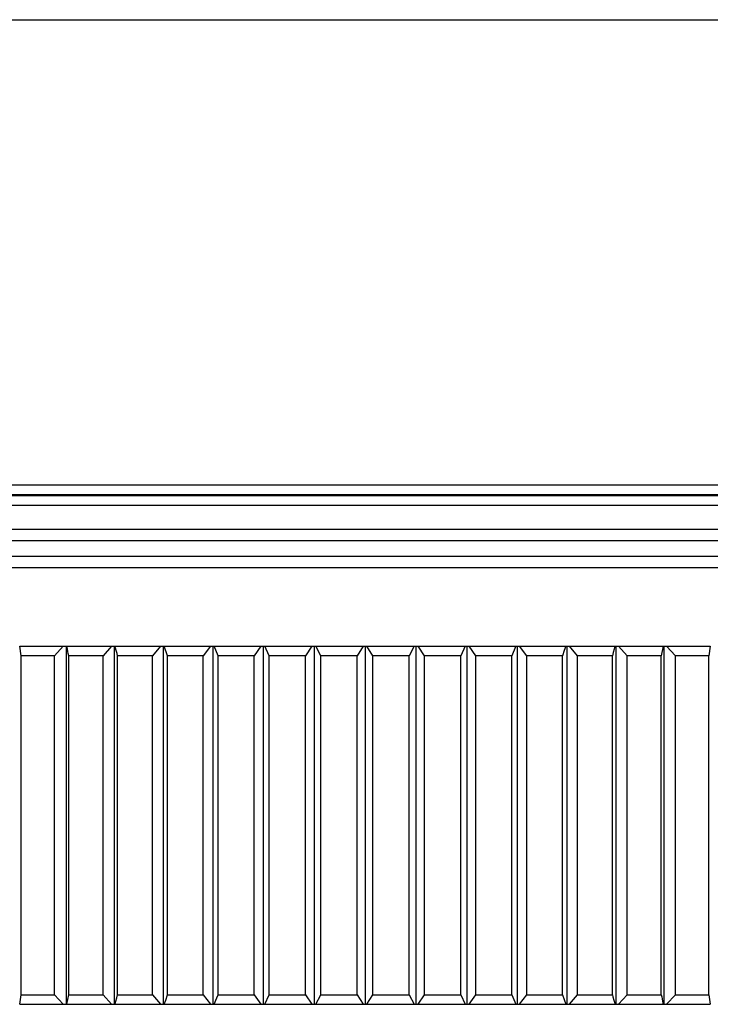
# Model space of a CAD drawing. Header units: millimetres. Extents: x 1698 to 1911, y 150 to 275.
# Tile 4 of 16: x 1724 to 1745, y 180 to 211. Entities that reach past the tile are written whole.
import ezdxf

# ---------------------------------------------------------------- set-up
doc = ezdxf.new("R2010")
doc.units = ezdxf.units.MM
doc.header["$LTSCALE"] = 23.1
doc.layers.get('0').update_dxf_attribs({"linetype": 'CONTINUOUS'})
doc.layers.add('02___PRT_ALL_AXES', color=7, linetype='CONTINUOUS')

msp = doc.modelspace()

# ---------------------------------------------------------------- linework, layer by layer
at = {"color": 7, "linetype": 'Continuous'}
for p, q in [((1709.303, 211.032), (1759.803, 211.032)), ((1709.303, 196.502), (1759.803, 196.502)), ((1709.603, 196.202), (1759.503, 196.202)), ((1709.603, 196.162), (1759.503, 196.162)), ((1709.303, 195.862), (1759.953, 195.862)), ((1709.303, 195.112), (1759.803, 195.112)), ((1709.766, 194.761), (1758.083, 194.761)), ((1759.453, 194.262), (1709.906, 194.262)), ((1759.803, 193.912), (1709.303, 193.912)), ((1723.807, 191.162), (1723.771, 191.462)), ((1723.771, 191.462), (1728.282, 191.462)), ((1725.128, 191.462), (1724.851, 191.162)), ((1725.221, 191.462), (1725.221, 180.272)), ((1725.246, 191.428), (1725.24, 191.462)), ((1725.259, 191.362), (1725.246, 191.428)), ((1725.272, 191.295), (1725.259, 191.362)), ((1726.631, 191.462), (1726.368, 191.162)), ((1726.719, 191.462), (1726.719, 180.272)), ((1726.763, 191.395), (1726.746, 191.462)), ((1726.78, 191.329), (1726.763, 191.395)), ((1726.807, 191.229), (1726.78, 191.329)), ((1728.165, 191.462), (1727.917, 191.162)), ((1728.249, 191.462), (1728.249, 180.272)), ((1728.382, 191.162), (1728.282, 191.462)), ((1723.807, 180.572), (1723.807, 191.162)), ((1724.851, 191.162), (1723.807, 191.162)), ((1724.851, 180.572), (1724.851, 191.162)), ((1725.284, 191.229), (1725.272, 191.295)), ((1725.297, 191.162), (1725.284, 191.229)), ((1725.297, 180.572), (1725.297, 191.162)), ((1726.368, 191.162), (1725.297, 191.162)), ((1726.368, 180.572), (1726.368, 191.162)), ((1726.824, 191.162), (1726.807, 191.229)), ((1726.824, 180.572), (1726.824, 191.162)), ((1727.917, 191.162), (1726.824, 191.162)), ((1727.917, 180.572), (1727.917, 191.162)), ((1728.382, 180.572), (1728.382, 191.162)), ((1723.771, 180.272), (1723.807, 180.572)), ((1723.807, 180.572), (1724.851, 180.572)), ((1724.851, 180.572), (1725.128, 180.272)), ((1725.24, 180.272), (1725.297, 180.572)), ((1725.297, 180.572), (1726.368, 180.572)), ((1726.368, 180.572), (1726.631, 180.272)), ((1726.798, 180.471), (1726.824, 180.572)), ((1726.824, 180.572), (1727.917, 180.572)), ((1727.917, 180.572), (1728.165, 180.272)), ((1728.326, 180.404), (1728.382, 180.572)), ((1723.771, 180.272), (1728.282, 180.272)), ((1726.746, 180.272), (1726.772, 180.371)), ((1726.772, 180.371), (1726.798, 180.471)), ((1728.282, 180.272), (1728.326, 180.404))]:
    msp.add_line(p, q, dxfattribs=at)
at = {"layer": '02___PRT_ALL_AXES', "color": 7, "linetype": 'Continuous'}
for p, q in [((1728.282, 191.462), (1745.334, 191.462)), ((1729.725, 191.462), (1729.492, 191.162)), ((1729.803, 191.462), (1729.803, 180.272)), ((1729.964, 191.162), (1729.843, 191.462)), ((1731.303, 191.462), (1731.088, 191.162)), ((1731.376, 191.462), (1731.376, 180.272)), ((1731.564, 191.162), (1731.423, 191.462)), ((1732.895, 191.462), (1732.697, 191.162)), ((1732.961, 191.462), (1732.961, 180.272)), ((1733.176, 191.162), (1733.015, 191.462)), ((1734.493, 191.462), (1734.313, 191.162)), ((1734.553, 191.462), (1734.553, 180.272)), ((1734.793, 191.162), (1734.613, 191.462)), ((1736.091, 191.462), (1735.93, 191.162)), ((1736.145, 191.462), (1736.145, 180.272)), ((1736.409, 191.162), (1736.211, 191.462)), ((1737.683, 191.462), (1737.542, 191.162)), ((1737.73, 191.462), (1737.73, 180.272)), ((1738.018, 191.162), (1737.802, 191.462)), ((1739.263, 191.462), (1739.182, 191.262)), ((1739.303, 191.462), (1739.303, 180.272)), ((1739.613, 191.162), (1739.381, 191.462)), ((1740.779, 191.329), (1740.724, 191.162)), ((1740.824, 191.462), (1740.779, 191.329)), ((1740.857, 191.462), (1740.857, 180.272)), ((1741.189, 191.162), (1740.94, 191.462)), ((1742.334, 191.362), (1742.308, 191.262)), ((1742.36, 191.462), (1742.334, 191.362)), ((1742.386, 191.462), (1742.386, 180.272)), ((1742.738, 191.162), (1742.474, 191.462)), ((1743.866, 191.462), (1743.808, 191.162)), ((1743.885, 191.462), (1743.885, 180.272)), ((1744.255, 191.162), (1743.977, 191.462)), ((1745.334, 191.462), (1745.299, 191.162)), ((1729.492, 191.162), (1728.382, 191.162)), ((1729.492, 180.572), (1729.492, 191.162)), ((1729.964, 180.572), (1729.964, 191.162)), ((1731.088, 191.162), (1729.964, 191.162)), ((1731.088, 180.572), (1731.088, 191.162)), ((1731.564, 180.572), (1731.564, 191.162)), ((1732.697, 191.162), (1731.564, 191.162)), ((1732.697, 180.572), (1732.697, 191.162)), ((1733.176, 180.572), (1733.176, 191.162)), ((1734.313, 191.162), (1733.176, 191.162)), ((1734.313, 180.572), (1734.313, 191.162)), ((1734.793, 180.572), (1734.793, 191.162)), ((1735.93, 191.162), (1734.793, 191.162)), ((1735.93, 180.572), (1735.93, 191.162)), ((1736.409, 180.572), (1736.409, 191.162)), ((1737.542, 191.162), (1736.409, 191.162)), ((1737.542, 180.572), (1737.542, 191.162)), ((1738.018, 180.572), (1738.018, 191.162)), ((1739.142, 191.162), (1738.018, 191.162)), ((1739.182, 191.262), (1739.142, 191.162)), ((1739.142, 180.572), (1739.142, 191.162)), ((1739.613, 180.572), (1739.613, 191.162)), ((1740.724, 191.162), (1739.613, 191.162)), ((1740.724, 180.572), (1740.724, 191.162)), ((1741.189, 180.572), (1741.189, 191.162)), ((1742.281, 191.162), (1741.189, 191.162)), ((1742.308, 191.262), (1742.281, 191.162)), ((1742.281, 180.572), (1742.281, 191.162)), ((1742.738, 180.572), (1742.738, 191.162)), ((1743.808, 191.162), (1742.738, 191.162)), ((1743.808, 180.572), (1743.808, 191.162)), ((1744.255, 180.572), (1744.255, 191.162)), ((1745.299, 191.162), (1744.255, 191.162)), ((1745.299, 180.572), (1745.299, 191.162)), ((1728.382, 180.572), (1729.492, 180.572)), ((1729.492, 180.572), (1729.725, 180.272)), ((1729.923, 180.471), (1729.964, 180.572)), ((1729.964, 180.572), (1731.088, 180.572)), ((1731.088, 180.572), (1731.303, 180.272)), ((1731.423, 180.272), (1731.564, 180.572)), ((1731.564, 180.572), (1732.697, 180.572)), ((1732.697, 180.572), (1732.895, 180.272)), ((1733.015, 180.272), (1733.176, 180.572)), ((1733.176, 180.572), (1734.313, 180.572)), ((1734.313, 180.572), (1734.493, 180.272)), ((1734.613, 180.272), (1734.793, 180.572)), ((1734.793, 180.572), (1735.93, 180.572)), ((1735.93, 180.572), (1736.091, 180.272)), ((1736.211, 180.272), (1736.409, 180.572)), ((1736.409, 180.572), (1737.542, 180.572)), ((1737.542, 180.572), (1737.683, 180.272)), ((1737.802, 180.272), (1738.018, 180.572)), ((1738.018, 180.572), (1739.142, 180.572)), ((1739.142, 180.572), (1739.263, 180.272)), ((1739.381, 180.272), (1739.613, 180.572)), ((1739.613, 180.572), (1740.724, 180.572)), ((1740.724, 180.572), (1740.824, 180.272)), ((1740.94, 180.272), (1741.189, 180.572)), ((1741.189, 180.572), (1742.281, 180.572)), ((1742.281, 180.572), (1742.299, 180.504)), ((1742.474, 180.272), (1742.738, 180.572)), ((1742.738, 180.572), (1743.808, 180.572)), ((1743.808, 180.572), (1743.821, 180.504)), ((1743.977, 180.272), (1744.255, 180.572)), ((1744.255, 180.572), (1745.299, 180.572)), ((1745.299, 180.572), (1745.334, 180.272)), ((1728.282, 180.272), (1745.334, 180.272)), ((1729.843, 180.272), (1729.923, 180.471)), ((1742.299, 180.504), (1742.325, 180.404)), ((1742.325, 180.404), (1742.343, 180.338)), ((1742.343, 180.338), (1742.36, 180.272)), ((1743.821, 180.504), (1743.834, 180.438)), ((1743.834, 180.438), (1743.847, 180.371)), ((1743.847, 180.371), (1743.859, 180.305)), ((1743.859, 180.305), (1743.866, 180.272))]:
    msp.add_line(p, q, dxfattribs=at)

doc.saveas('drawing.dxf')
